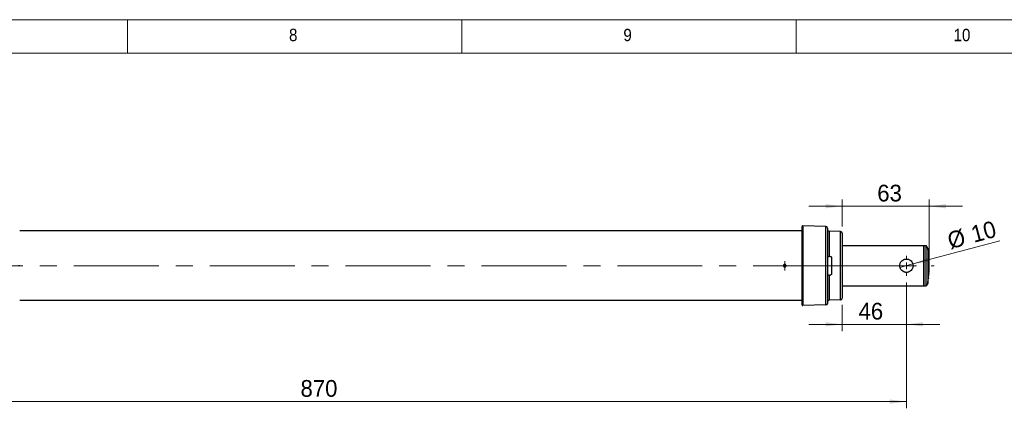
# Model space of a CAD drawing. Header units: millimetres. Extents: x 5 to 597, y 5 to 415.
# Tile 115 of 131: x 331 to 478, y 357 to 415. Entities that reach past the tile are written whole.
import ezdxf

# ---------------------------------------------------------------- set-up
doc = ezdxf.new("R2010")
doc.units = ezdxf.units.MM
doc.linetypes.add('CENTERX2', pattern=[20.32, 12.7, -2.54, 2.54, -2.54])
doc.styles.add('SLDTEXTSTYLE0', font='ARIAL.TTF', dxfattribs={"width": 0.948})
doc.styles.add('SLDTEXTSTYLE1', font='GOTHIC.TTF', dxfattribs={"width": 0.913})
doc.dimstyles.new('SLDDIMSTYLE1', dxfattribs={"dimtxt": 2.5, "dimasz": 2.5, "dimexe": 0, "dimexo": 0.0625, "dimtad": 1, "dimlfac": 5, "dimrnd": 1e-09, "dimzin": 12, "dimdsep": 46, "dimtxsty": 'SLDTEXTSTYLE0', "dimsah": 1, "dimcen": 0.09, "dimadec": 0, "dimazin": 3, "dimtfac": 1, "dimtofl": 0, "dimtmove": 0, "dimatfit": 3, "dimfxl": 1, "dimfrac": 2, "dimtolj": 1, "dimtzin": 12, "dimarcsym": 0})
doc.dimstyles.new('SLDDIMSTYLE2', dxfattribs={"dimtxt": 2.5, "dimasz": 2.5, "dimexe": 0, "dimexo": 0.0625, "dimtad": 1, "dimlfac": 5, "dimrnd": 1e-09, "dimzin": 12, "dimdsep": 46, "dimtxsty": 'SLDTEXTSTYLE0', "dimblk1": 'NONE', "dimsah": 1, "dimcen": 0, "dimadec": 0, "dimazin": 3, "dimtfac": 1, "dimtmove": 0, "dimatfit": 3, "dimldrblk": 'NONE', "dimfxl": 1, "dimfrac": 2, "dimtolj": 1, "dimtzin": 12, "dimarcsym": 0})
doc.dimstyles.new('SLDDIMSTYLE3', dxfattribs={"dimtxt": 2.5, "dimasz": 2.5, "dimexe": 0, "dimexo": 0.0625, "dimtad": 1, "dimlfac": 5, "dimrnd": 1e-09, "dimzin": 12, "dimdsep": 46, "dimtxsty": 'SLDTEXTSTYLE0', "dimsah": 1, "dimcen": 0.09, "dimadec": 0, "dimazin": 3, "dimtfac": 1, "dimtmove": 0, "dimatfit": 0, "dimfxl": 1, "dimfrac": 2, "dimtolj": 1, "dimtzin": 12, "dimarcsym": 0})

# ---------------------------------------------------------------- blocks, each defined once
blk = doc.blocks.new('_D_1')
at = {"color": 7, "linetype": 'Continuous', "lineweight": 0}
for p, q in [((289.49, 375.54), (289.49, 356.95)), ((463.49, 375.75), (463.49, 356.95)), ((289.49, 357.95), (463.49, 357.95))]:
    blk.add_line(p, q, dxfattribs=at)
at = {"color": 7, "linetype": 'Continuous', "lineweight": 18}
for points in [[(289.49, 357.95), (291.99, 357.64), (291.99, 358.26)], [(463.49, 357.95), (460.99, 358.26), (460.99, 357.64)]]:
    blk.add_solid(points, dxfattribs=at)
at = {"color": 7, "linetype": 'Continuous', "lineweight": 18, "insert": (372.88, 361.17), "char_height": 2.5, "attachment_point": 1, "style": 'SLDTEXTSTYLE0'}
blk.add_mtext('870', dxfattribs=at)
blk = doc.blocks.new('_D_2')
at = {"color": 7, "linetype": 'Continuous', "lineweight": 0}
for q in [(477.44, 381.99), (462.52, 377.99)]:
    blk.add_line((464.46, 378.51), q, dxfattribs=at)
at = {"color": 7, "linetype": 'Continuous', "lineweight": 18}
blk.add_solid([(464.46, 378.51), (466.95, 378.86), (466.79, 379.46)], dxfattribs=at)
at = {"color": 7, "linetype": 'Continuous', "lineweight": 18, "char_height": 2.5, "attachment_point": 1, "rotation": 15, "style": 'SLDTEXTSTYLE0'}
for s, insert in [('10', (472.92, 384.08)), ('%%c', (469.4, 383.13))]:
    blk.add_mtext(s, dxfattribs=dict(at, insert=insert))
blk = doc.blocks.new('_None')
blk = doc.blocks.new('_D_3')
at = {"color": 7, "linetype": 'Continuous', "lineweight": 0}
for p, q in [((463.49, 375.75), (463.49, 368.49)), ((453.89, 372.39), (453.89, 368.49)), ((453.89, 369.49), (448.89, 369.49)), ((453.89, 369.49), (463.49, 369.49)), ((463.49, 369.49), (468.49, 369.49))]:
    blk.add_line(p, q, dxfattribs=at)
at = {"color": 7, "linetype": 'Continuous', "lineweight": 18}
for points in [[(453.89, 369.49), (451.39, 369.8), (451.39, 369.18)], [(463.49, 369.49), (465.99, 369.18), (465.99, 369.8)]]:
    blk.add_solid(points, dxfattribs=at)
at = {"color": 7, "linetype": 'Continuous', "lineweight": 18, "insert": (456.33, 372.71), "char_height": 2.5, "attachment_point": 1, "style": 'SLDTEXTSTYLE0'}
blk.add_mtext('46', dxfattribs=at)
blk = doc.blocks.new('_D_4')
at = {"color": 7, "linetype": 'Continuous', "lineweight": 0}
for p, q in [((453.89, 384.11), (453.89, 388.13)), ((466.89, 379.25), (466.89, 388.13)), ((453.89, 387.13), (448.89, 387.13)), ((453.89, 387.13), (466.89, 387.13)), ((466.89, 387.13), (471.89, 387.13))]:
    blk.add_line(p, q, dxfattribs=at)
at = {"color": 7, "linetype": 'Continuous', "lineweight": 18}
for points in [[(453.89, 387.13), (451.39, 387.44), (451.39, 386.82)], [(466.89, 387.13), (469.39, 386.82), (469.39, 387.44)]]:
    blk.add_solid(points, dxfattribs=at)
at = {"color": 7, "linetype": 'Continuous', "lineweight": 18, "insert": (459.13, 390.35), "char_height": 2.5, "attachment_point": 1, "style": 'SLDTEXTSTYLE0'}
blk.add_mtext('63', dxfattribs=at)
blk = doc.blocks.new('SW_CENTERMARKSYMBOL_0')
at = {"color": 0, "linetype": 'Continuous', "lineweight": 18}
for p, q in [((0, 1), (0, 1.5)), ((-1, 0), (-1.5, 0)), ((0, 0), (-0.5, 0)), ((0, 0), (0, 0.5)), ((0, 0), (0, -0.5)), ((0, 0), (0.5, 0)), ((1, 0), (1.5, 0)), ((0, -1), (0, -1.5))]:
    blk.add_line(p, q, dxfattribs=at)
blk = doc.blocks.new('SW_CENTERMARKSYMBOL_1')
at = {"color": 0, "linetype": 'Continuous', "lineweight": 18}
for p, q in [((-0.5, 0), (-0.7, 0)), ((0, 0), (-0.5, 0)), ((0, 0.5), (0, 0.7)), ((0, 0), (0, 0.5)), ((0, 0), (0, -0.5)), ((0, 0), (0.5, 0)), ((0.5, 0), (0.7, 0)), ((0, -0.5), (0, -0.7))]:
    blk.add_line(p, q, dxfattribs=at)

msp = doc.modelspace()

# ---------------------------------------------------------------- linework, layer by layer
at = {"color": 7, "linetype": 'Continuous', "lineweight": 18}
for p, q in [((589, 415), (5, 415)), ((347, 410), (347, 415)), ((397, 415), (397, 410)), ((447, 410), (447, 415)), ((584.0035, 410), (10, 410))]:
    msp.add_line(p, q, dxfattribs=at)
at = {"color": 7, "linetype": 'Continuous', "lineweight": 25}
for p, q in [((447.8896, 383.4503), (330.8896, 383.4503)), ((447.8896, 372.3958), (447.8896, 384.1047)), ((447.9922, 384.2047), (447.9922, 372.2958)), ((451.4558, 384.114), (447.9922, 384.2047)), ((451.4558, 372.3865), (451.4558, 384.114)), ((451.6896, 383.8741), (451.6896, 372.6265)), ((451.9233, 383.4018), (451.9233, 379.6503)), ((453.6461, 383.3566), (451.9233, 383.4018)), ((453.6461, 373.1439), (453.6461, 383.3566)), ((453.8896, 383.1067), (453.8896, 373.3938)), ((453.8896, 381.2503), (466.0896, 381.2503)), ((466.0896, 381.2503), (466.4586, 381.2503)), ((466.0896, 375.2503), (466.0896, 381.2503)), ((466.104, 380.4216), (466.0896, 380.4216)), ((466.104, 380.4216), (466.104, 378.7265)), ((466.4586, 375.2503), (466.4586, 381.2503)), ((466.6896, 380.8503), (466.4586, 381.2503)), ((466.6896, 380.8503), (466.6896, 375.6503)), ((451.7519, 376.8503), (451.7519, 379.6503)), ((452.0896, 379.6503), (451.9233, 379.6503)), ((452.2896, 379.4503), (452.2896, 377.0503)), ((466.104, 378.7265), (466.1083, 378.718)), ((330.8896, 378.2503), (330.7306, 378.2503)), ((466.1083, 377.7826), (466.104, 377.774)), ((466.104, 377.774), (466.104, 376.0789)), ((451.9233, 376.8503), (451.9233, 373.0988)), ((451.9233, 376.8503), (452.0896, 376.8503)), ((466.104, 376.0789), (466.0896, 376.0789)), ((466.6896, 375.6503), (466.4586, 375.2503)), ((466.789, 376.425), (466.7814, 376.3405)), ((453.8896, 375.2503), (466.0896, 375.2503)), ((466.0896, 375.2503), (466.4586, 375.2503)), ((447.8896, 373.0503), (330.8896, 373.0503)), ((453.6461, 373.1439), (451.9233, 373.0988)), ((451.4558, 372.3865), (447.9922, 372.2958))]:
    msp.add_line(p, q, dxfattribs=at)
at = {"color": 7, "linetype": 'CENTERX2', "lineweight": 18}
for p, q in [((453.2896, 378.2503), (319.0896, 378.2503)), ((451.9296, 378.2503), (467.6226, 378.2503))]:
    msp.add_line(p, q, dxfattribs=at)
at = {"color": 7, "linetype": 'Continuous', "lineweight": 25}
for centre, radius, start, end in [((447.9896, 384.1047), 0.1, 88.5, 180), ((451.4496, 383.8741), 0.24, 0, 88.5), ((451.9296, 383.6417), 0.24, 180, 268.5), ((453.6396, 383.1067), 0.25, 0, 88.5), ((449.8896, 378.2503), 17, 6.521927, 8.797411), ((449.8896, 378.2503), 17, 360, 3.664002), ((449.8896, 378.2503), 17, 356.335998, 360), ((449.8896, 378.2503), 17, 351.202589, 353.478073), ((451.4496, 372.6265), 0.24, 271.5, 0), ((451.9296, 372.8589), 0.24, 91.5, 180), ((453.6396, 373.3938), 0.25, 271.5, 0), ((447.9896, 372.3958), 0.1, 180, 271.5)]:
    msp.add_arc(centre, radius, start, end, dxfattribs=at)
for points, knots in [([(466.0896, 381.2503), (466.0911, 381.2406), (466.0946, 381.2197), (466.1, 381.0289), (466.1051, 380.6948), (466.1095, 380.2252), (466.1129, 379.6631), (466.1152, 378.989), (466.116, 378.2503), (466.1152, 377.5116), (466.1129, 376.8375), (466.1095, 376.2754), (466.1051, 375.8057), (466.1, 375.4716), (466.0946, 375.2809), (466.0911, 375.2599), (466.0896, 375.2503)], [0, 0, 0, 0, 0.057762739, 0.125731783, 0.204866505, 0.27165532, 0.344097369, 0.420867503, 0.5, 0.579132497, 0.655902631, 0.72834468, 0.795133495, 0.874268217, 0.942237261, 1, 1, 1, 1]), ([(466.789, 380.0755), (466.786, 380.1091), (466.7806, 380.1691), (466.7799, 380.1775), (466.7795, 380.1812)], [0, 0, 0, 0, 0.55950741, 1, 1, 1, 1]), ([(466.8548, 379.3367), (466.8545, 379.3404), (466.8538, 379.3479), (466.8486, 379.4069), (466.8407, 379.4951), (466.8307, 379.6079), (466.8194, 379.734), (466.808, 379.8619), (466.7973, 379.9826), (466.7917, 380.0445), (466.789, 380.0755)], [0, 0, 0, 0, 0.12485118, 0.24964533, 0.37540302, 0.50027606, 0.62517916, 0.75011412, 0.87506134, 1, 1, 1, 1]), ([(445.4896, 378.2503), (445.4894, 378.257), (445.4889, 378.2713), (445.4852, 378.2936), (445.4785, 378.3177), (445.4676, 378.3429), (445.452, 378.3683), (445.4195, 378.4066), (445.3645, 378.4414), (445.2897, 378.4541), (445.2149, 378.4415), (445.1554, 378.404), (445.1185, 378.3571), (445.1004, 378.3189), (445.0911, 378.2833), (445.09, 378.2607), (445.0896, 378.2503)], [0, 0, 0, 0, 0.032293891, 0.0683774, 0.108249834, 0.151910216, 0.199357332, 0.250589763, 0.392094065, 0.499855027, 0.607727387, 0.749200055, 0.824727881, 0.891710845, 0.950137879, 1, 1, 1, 1]), ([(451.7519, 379.6503), (451.7566, 379.6503), (451.7658, 379.6503), (451.7809, 379.6503), (451.7966, 379.6503), (451.8127, 379.6503), (451.8335, 379.6503), (451.8596, 379.6503), (451.8912, 379.6503), (451.9126, 379.6503), (451.9233, 379.6503)], [0, 0, 0, 0, 0.105879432, 0.208918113, 0.309146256, 0.406595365, 0.501298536, 0.670180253, 0.836339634, 1, 1, 1, 1]), ([(452.0896, 379.6503), (452.0962, 379.6501), (452.1095, 379.6497), (452.1292, 379.6467), (452.1485, 379.6418), (452.1733, 379.6327), (452.2026, 379.6169), (452.2328, 379.5916), (452.2577, 379.5611), (452.2757, 379.5265), (452.2874, 379.4891), (452.2888, 379.4632), (452.2896, 379.4503)], [0, 0, 0, 0, 0.06286447, 0.12507614, 0.18730964, 0.25023854, 0.37464698, 0.49991236, 0.624345, 0.74953782, 0.87466135, 1, 1, 1, 1]), ([(462.4896, 378.2503), (462.4933, 378.3162), (462.501, 378.4481), (462.5805, 378.6998), (462.7642, 378.9759), (463.0404, 379.1604), (463.2916, 379.2371), (463.4895, 379.2568), (463.6872, 379.2372), (463.9389, 379.1603), (464.2153, 378.9756), (464.3987, 378.6995), (464.4781, 378.448), (464.4857, 378.3163), (464.4896, 378.2503)], [0, 0, 0, 0, 0.06259102, 0.12538543, 0.25009684, 0.37470116, 0.43743458, 0.49984564, 0.56266092, 0.62523693, 0.75016623, 0.87484924, 0.93727299, 1, 1, 1, 1]), ([(466.1083, 378.718), (466.1077, 378.6911), (466.107, 378.6616), (466.0909, 378.638), (466.0896, 378.6359)], [0, 0, 0, 0, 0.913617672, 1, 1, 1, 1]), ([(466.1083, 377.7826), (466.1085, 377.9575), (466.109, 378.27), (466.1085, 378.5811), (466.1083, 378.718)], [0, 0, 0, 0, 0.55999995, 1, 1, 1, 1]), ([(445.0896, 378.2503), (445.0898, 378.2435), (445.0902, 378.2293), (445.0939, 378.2069), (445.1007, 378.1828), (445.1115, 378.1576), (445.1272, 378.1322), (445.1597, 378.0939), (445.2148, 378.0591), (445.2895, 378.0464), (445.3643, 378.0591), (445.4237, 378.0966), (445.4607, 378.1435), (445.4787, 378.1816), (445.488, 378.2173), (445.4891, 378.2399), (445.4896, 378.2503)], [0, 0, 0, 0, 0.03230183, 0.06840884, 0.10832034, 0.15203534, 0.1995526, 0.25087069, 0.39225299, 0.50000818, 0.60785408, 0.74935217, 0.82481349, 0.89174889, 0.95014737, 1, 1, 1, 1]), ([(452.2896, 377.0503), (452.2894, 377.0438), (452.289, 377.0309), (452.2861, 377.0117), (452.2815, 376.9929), (452.2728, 376.9685), (452.2577, 376.9396), (452.2329, 376.9091), (452.2027, 376.8837), (452.1677, 376.8649), (452.1295, 376.8525), (452.1029, 376.851), (452.0896, 376.8503)], [0, 0, 0, 0, 0.06290503, 0.12519989, 0.18744905, 0.25021815, 0.37543597, 0.49995657, 0.62514929, 0.74954803, 0.87480144, 1, 1, 1, 1]), ([(464.4896, 378.2503), (464.4857, 378.1843), (464.4781, 378.0525), (464.3986, 377.8009), (464.2151, 377.5247), (463.9388, 377.3402), (463.6874, 377.2634), (463.4898, 377.2437), (463.2919, 377.2634), (463.0404, 377.3401), (462.7641, 377.5247), (462.5805, 377.8008), (462.501, 378.0524), (462.4933, 378.1844), (462.4896, 378.2503)], [0, 0, 0, 0, 0.06267771, 0.12522146, 0.25001053, 0.37480387, 0.4372576, 0.50003585, 0.56248541, 0.62528472, 0.74998848, 0.87462971, 0.93741352, 1, 1, 1, 1]), ([(466.0896, 377.8647), (466.0909, 377.8627), (466.107, 377.839), (466.1077, 377.8095), (466.1083, 377.7826)], [0, 0, 0, 0, 0.08476363, 1, 1, 1, 1]), ([(466.0896, 377.8454), (466.0908, 377.8432), (466.1031, 377.822), (466.1036, 377.7967), (466.104, 377.774)], [0, 0, 0, 0, 0.10449, 1, 1, 1, 1]), ([(466.789, 376.425), (466.7917, 376.4562), (466.7973, 376.5183), (466.8081, 376.6394), (466.8195, 376.7672), (466.8307, 376.8933), (466.8407, 377.0057), (466.8486, 377.0937), (466.8538, 377.1526), (466.8545, 377.1601), (466.8548, 377.1639)], [0, 0, 0, 0, 0.12556837, 0.25056295, 0.37551434, 0.50039637, 0.62520996, 0.75008337, 0.87502043, 1, 1, 1, 1]), ([(466.8548, 377.1639), (466.8545, 377.1605), (466.8539, 377.1538), (466.8501, 377.1104), (466.8481, 377.0887)], [0, 0, 0, 0, 0.49992321, 1, 1, 1, 1]), ([(451.9233, 376.8503), (451.9169, 376.8503), (451.9041, 376.8503), (451.8849, 376.8503), (451.8659, 376.8503), (451.8472, 376.8503), (451.8255, 376.8503), (451.8013, 376.8503), (451.775, 376.8503), (451.7598, 376.8503), (451.7519, 376.8503)], [0, 0, 0, 0, 0.09819965, 0.19728171, 0.29729567, 0.39829011, 0.50031276, 0.65915533, 0.8256697, 1, 1, 1, 1]), ([(466.7795, 376.3194), (466.7801, 376.3254), (466.781, 376.3362), (466.7865, 376.3978), (466.789, 376.425)], [0, 0, 0, 0, 0.55887745, 1, 1, 1, 1])]:
    msp.add_open_spline(points, degree=3, knots=knots, dxfattribs=at)

# ---------------------------------------------------------------- block references
at = {"color": 7, "linetype": 'Continuous', "lineweight": 18}
for name, p in [('SW_CENTERMARKSYMBOL_1', (445.2896, 378.2503)), ('SW_CENTERMARKSYMBOL_0', (463.4896, 378.2503))]:
    msp.add_blockref(name, p, dxfattribs=at)

# ---------------------------------------------------------------- texts
at = {"color": 7, "linetype": 'Continuous', "lineweight": 0, "attachment_point": 1, "style": 'SLDTEXTSTYLE1'}
for s, insert, char_height in [('8', (371.1667, 413.6463), 1.8521), ('9', (421.1667, 413.6463), 1.8521), ('10', (470.5417, 413.6463), 1.85208)]:
    msp.add_mtext(s, dxfattribs=dict(at, insert=insert, char_height=char_height))

# ---------------------------------------------------------------- dimensions: what is measured, and where the dimension line sits
at = {"color": 7, "linetype": 'Continuous', "lineweight": 18}
for base, p1, p2, text, picture, middle in [((466.8896, 387.1275), (453.8896, 383.1067), (466.8896, 378.2503), '63', '_D_4', (461.0366, 387.1275)), ((463.4896, 369.491), (453.8896, 373.3938), (463.4896, 376.7503), '46', '_D_3', (458.2413, 369.491))]:
    dim = msp.add_linear_dim(base=base, p1=p1, p2=p2, text=text, dimstyle='SLDDIMSTYLE3', dxfattribs=at)
    dim.commit()
    dim.dimension.update_dxf_attribs({"geometry": picture, "text_midpoint": middle, "dimtype": 160})
dim = msp.add_diameter_dim_2p(p1=(462.5236, 377.9915), p2=(464.4555, 378.5091), dimstyle='SLDDIMSTYLE2', dxfattribs=at)
dim.commit()
dim.dimension.update_dxf_attribs({"geometry": '_D_2', "text_midpoint": (474.0241, 381.073), "dimtype": 163})
dim = msp.add_linear_dim(base=(463.4896, 357.9511), p1=(289.4896, 376.5403), p2=(463.4896, 376.7503), dimstyle='SLDDIMSTYLE1', dxfattribs=at)
dim.commit()
dim.dimension.update_dxf_attribs({"geometry": '_D_1', "text_midpoint": (375.7475, 357.9511), "dimtype": 160})

doc.saveas('drawing.dxf')
